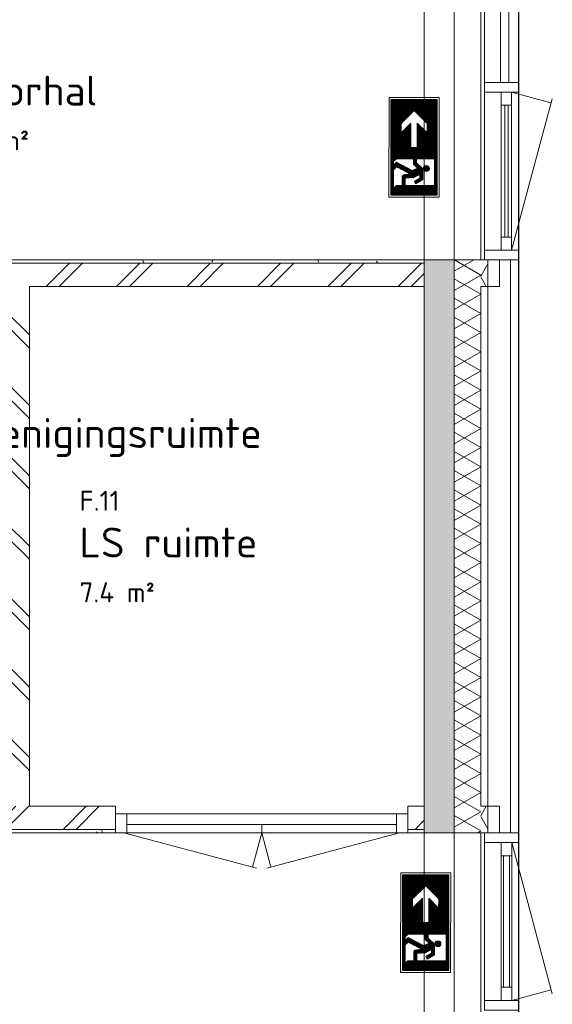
# Model space of a CAD drawing. Header units: millimetres. Extents: x 2016 to 102618, y -16590 to 68005.
# Tile 185 of 256: x 90382 to 93591, y 10116 to 16048. Entities that reach past the tile are written whole.
import ezdxf

# ---------------------------------------------------------------- set-up
doc = ezdxf.new("R2010")
doc.units = ezdxf.units.MM
doc.linetypes.add('Overhead', pattern=[4, 2.5, -1.5])
for name, color, linetype, lineweight in [('A-ANNO-NOTE', 131, 'Continuous', 5), ('A-AREA-IDEN', 2, 'Continuous', 9), ('A-DETL-GENF', 92, 'Continuous', 13), ('A-DETL-MEDM', 33, 'Continuous', 18), ('A-DOOR', 31, 'Continuous', 13), ('A-FLOR', 192, 'Continuous', 13), ('A-GENM', 13, 'Continuous', 13), ('A-GLAZ', 151, 'Continuous', 13), ('A-GLAZ-CURT', 52, 'Continuous', 9), ('A-GLAZ-CWMG', 51, 'Continuous', 13), ('A-WALL', 113, 'Continuous', 13), ('A-WALL-FNSH', 113, 'Continuous', 25), ('A-WALL-PATT', 111, 'Continuous', 25), ('I-WALL', 2, 'Continuous', 13), ('N-PV-OG-BEBOUWING_MAATSCHAPPELIJK-G', 6, 'Continuous', 25)]:
    doc.layers.add(name, color=color, linetype=linetype, lineweight=lineweight)
doc.styles.add('ISOCPEUR_2', font='isocpeur.ttf', dxfattribs={"height": 180})
doc.styles.add('ISOCPEUR_4', font='isocpeur.ttf', dxfattribs={"height": 120})
pattern_1 = [(0, (0, 0), (406.4, 101.6), [33.528, -271.272, 33.528, -271.272, -1625.6]), (0, (0, 0), (406.4, 101.6), [-609.6, 33.528, -576.072, 33.528, -271.272, -711.2]), (0, (0, 0), (406.4, 101.6), [-1524, 33.528, -169.672, 33.528, -474.472]), (120, (152.4, 50.8), (-291.18818, 301.15272), [33.528, -271.272, 33.528, -271.272, -1625.6]), (120, (152.4, 50.8), (-291.18818, 301.15272), [-609.6, 33.528, -576.072, 33.528, -271.272, -711.2]), (120, (152.4, 50.8), (-291.18818, 301.15272), [-1524, 33.528, -169.672, 33.528, -474.472]), (240, (203.2, 254), (-115.21182, -402.75272), [33.528, -271.272, 33.528, -271.272, -1625.6]), (240, (203.2, 254), (-115.21182, -402.75272), [-609.6, 33.528, -576.072, 33.528, -271.272, -711.2]), (240, (203.2, 254), (-115.21182, -402.75272), [-1524, 33.528, -169.672, 33.528, -474.472])]

# ---------------------------------------------------------------- blocks, each defined once
blk = doc.blocks.new('31_VCS_aluminium_deur_vliesgevel_glasvulling - Draaideur vliesgevel smal-4543388-00 Begane grond')
at = {"layer": 'A-GENM'}
for p, q in [((-475, -32.5), (-411.4, -270)), ((475, -32.5), (-435.5, -276.5))]:
    blk.add_line(p, q, dxfattribs=at)
at = {"layer": 'A-GLAZ-CURT', "lineweight": 18}
for p, q in [((-395, 32.5), (-475, 32.5)), ((-475, 32.5), (-475, -32.5)), ((-395, -32.5), (-395, 32.5)), ((-395, 32.5), (395, 32.5)), ((475, 32.5), (395, 32.5)), ((395, 32.5), (395, -32.5)), ((475, -32.5), (475, 32.5)), ((-475, -32.5), (-395, -32.5)), ((395, -32.5), (-395, -32.5)), ((395, -32.5), (475, -32.5))]:
    blk.add_line(p, q, dxfattribs=at)
blk = doc.blocks.new('Rectangular Mullion - vliesgevel_207mm_verticale tussenstijl _antraciet_-4494874-00 Begane grond')
at = {"layer": 'A-GLAZ-CWMG'}
for p, q in [((93183, 10140), (93183, 11090)), ((93390, 10140), (93390, 11090))]:
    blk.add_line(p, q, dxfattribs=at)
blk = doc.blocks.new('Rectangular Mullion - vliesgevel_207mm_verticale tussenstijl _antraciet_-2771668-00 Begane grond')
at = {"layer": 'A-GLAZ-CWMG'}
for p, q in [((0, 132), (-60, 132)), ((-60, 132), (-60, -75)), ((0, -75), (0, 132)), ((-60, -75), (0, -75))]:
    blk.add_line(p, q, dxfattribs=at)
blk = doc.blocks.new('Rectangular Mullion - vliesgevel_207mm_verticale tussenstijl _antraciet_-1721461-00 Begane grond')
at = {"layer": 'A-GLAZ-CWMG'}
for p, q in [((-30, 132), (30, 132)), ((-30, -75), (-30, 132)), ((30, 132), (30, -75)), ((30, -75), (-30, -75))]:
    blk.add_line(p, q, dxfattribs=at)
blk = doc.blocks.new('30_VCS_beglazing_clear glazing - 30_VCS_beglazing_clear glazing-4494878-00 Begane grond')
at = {"layer": 'A-GLAZ'}
for p, q in [((-395, 17.5), (395, 17.5)), ((395, -17.5), (-395, -17.5))]:
    blk.add_line(p, q, dxfattribs=at)
blk = doc.blocks.new('System Panel - 31_VCS_CP_gevel_glas-4494871-00 Begane grond')
at = {"layer": 'A-GLAZ-CURT'}
for p, q in [((335, 36.5), (-335, 36.5)), ((-335, 36.5), (-335, -13.5)), ((335, -13.5), (335, 36.5)), ((-335, -13.5), (335, -13.5))]:
    blk.add_line(p, q, dxfattribs=at)
blk = doc.blocks.new('Rectangular Mullion - vliesgevel_207mm_verticale tussenstijl _antraciet_-4494869-00 Begane grond')
at = {"layer": 'A-GLAZ-CWMG'}
for p, q in [((93183, 15670), (93183, 16340)), ((93390, 15670), (93390, 16340))]:
    blk.add_line(p, q, dxfattribs=at)
blk = doc.blocks.new('Rectangular Mullion - vliesgevel_207mm_verticale tussenstijl _antraciet_-2770577-00 Begane grond')
at = {"layer": 'A-GLAZ-CWMG'}
for p, q in [((-60, 132), (0, 132)), ((-60, -75), (-60, 132)), ((0, 132), (0, -75)), ((0, -75), (-60, -75))]:
    blk.add_line(p, q, dxfattribs=at)
blk = doc.blocks.new('31_VCS_CWP_vliesgevel_deur_enkel_glaspaneel - merk-4494872-00 Begane grond')
at = {"layer": 'A-GENM'}
for p, q in [((-475, 31), (-411.4, 268.5)), ((475, 31), (-435.5, 275))]:
    blk.add_line(p, q, dxfattribs=at)
at = {"layer": 'A-GLAZ-CURT', "lineweight": 18}
for p, q in [((-398, 31), (-475, 31)), ((-475, 31), (-475, -31)), ((-398, -31), (-398, 31)), ((-398, 31), (398, 31)), ((475, 31), (398, 31)), ((398, 31), (398, -31)), ((475, -31), (475, 31)), ((-475, -31), (-398, -31)), ((398, -31), (-398, -31)), ((398, -31), (475, -31))]:
    blk.add_line(p, q, dxfattribs=at)
at = {"layer": 'A-GLAZ-CURT', "lineweight": 13}
for p, q in [((398, 10.5), (-398, 10.5)), ((-398, 10.5), (-398, -10.5)), ((398, -10.5), (398, 10.5)), ((-398, -10.5), (398, -10.5))]:
    blk.add_line(p, q, dxfattribs=at)
blk = doc.blocks.new('Rectangular Mullion - vliesgevel_207mm_verticale tussenstijl _antraciet_-4494863-00 Begane grond')
at = {"layer": 'A-GLAZ-CWMG'}
for p, q in [((75560, 3657), (76510, 3657)), ((75560, 3450), (76510, 3450))]:
    blk.add_line(p, q, dxfattribs=at)
blk = doc.blocks.new('32_VO deur dubbel - vo-4441027-00 Begane grond')
at = {"layer": 'A-DOOR', "lineweight": 5}
for p, q in [((-693, 80), (-760, 80)), ((-760, 80), (-760, -34)), ((-693, -34), (-693, 80)), ((120, 80), (-693, 80)), ((-693, 80), (-693, 30)), ((933, 80), (120, 80)), ((120, 80), (120, 30)), ((120, 30), (120, 80)), ((1000, 80), (933, 80)), ((933, 80), (933, -34)), ((933, 30), (933, 80)), ((1000, -34), (1000, 80)), ((-693, 30), (120, 30)), ((120, 30), (933, 30)), ((-760, -34), (-693, -34)), ((933, -34), (1000, -34))]:
    blk.add_line(p, q, dxfattribs=at)
at = {"layer": 'A-GENM'}
for p, q in [((-710, 80), (88.5, 294)), ((120, 80), (64.4, 287.5)), ((120, 80), (175.6, 287.5)), ((950, 80), (151.5, 294))]:
    blk.add_line(p, q, dxfattribs=at)
blk = doc.blocks.new('30_VCS_DO_opening - 1800 x 2600 mm-3281427-00 Begane grond')
at = {"layer": 'A-DETL-GENF', "linetype": 'Overhead', "lineweight": 5}
for p, q in [((891.8, 90), (-908.2, 90)), ((-908.2, -90), (891.8, -90))]:
    blk.add_line(p, q, dxfattribs=at)
at = {"layer": 'A-DETL-MEDM'}
for p, q in [((-908.2, 90), (-908.2, -90)), ((891.8, -90), (891.8, 90))]:
    blk.add_line(p, q, dxfattribs=at)
blk = doc.blocks.new('30_VCS_DO_opening - 1500 x 2600mm-3281650-00 Begane grond')
at = {"layer": 'A-DETL-GENF', "linetype": 'Overhead', "lineweight": 5}
for p, q in [((741.8, 90), (-758.2, 90)), ((-758.2, -90), (741.8, -90))]:
    blk.add_line(p, q, dxfattribs=at)
at = {"layer": 'A-DETL-MEDM'}
for p, q in [((-758.2, 90), (-758.2, -90)), ((741.8, -90), (741.8, 90))]:
    blk.add_line(p, q, dxfattribs=at)
blk = doc.blocks.new('NLRS_00_NEN-EN ISO 7010_E001 - vluchtweg links-4415713-00 Begane grond')
at = {"layer": 'A-ANNO-NOTE', "lineweight": 9}
for p, q in [((-3, 0), (-3, -3.015)), ((3, 0), (-3, 0)), ((-2.883, -0.117), (2.883, -0.117)), ((-2.883, -2.898), (-2.883, -0.117)), ((-2.835, -0.117), (-2.835, -2.898)), ((-2.788, -0.117), (-2.788, -2.898)), ((-2.74, -0.117), (-2.74, -2.898)), ((-2.692, -0.117), (-2.692, -2.898)), ((-2.645, -0.117), (-2.645, -2.898)), ((-2.597, -0.117), (-2.597, -2.898)), ((-2.549, -0.117), (-2.549, -2.898)), ((-2.502, -0.117), (-2.502, -2.898)), ((-2.454, -0.117), (-2.454, -2.898)), ((-2.406, -0.117), (-2.406, -2.898)), ((-2.359, -0.117), (-2.359, -2.898)), ((-2.311, -0.117), (-2.311, -2.898)), ((-2.263, -0.117), (-2.263, -2.898)), ((-2.216, -0.117), (-2.216, -2.898)), ((-2.168, -0.117), (-2.168, -1.459)), ((-2.12, -0.117), (-2.12, -1.411)), ((-2.073, -0.117), (-2.073, -1.364)), ((-2.025, -0.117), (-2.025, -1.316)), ((-1.978, -0.117), (-1.978, -1.268)), ((-1.93, -0.117), (-1.93, -1.221)), ((-1.882, -0.117), (-1.882, -1.173)), ((-1.835, -0.117), (-1.835, -1.125)), ((-1.787, -0.117), (-1.787, -1.078)), ((-1.739, -0.117), (-1.739, -1.03)), ((-1.692, -0.117), (-1.692, -0.983)), ((-1.644, -0.117), (-1.644, -0.935)), ((-1.596, -0.117), (-1.596, -0.887)), ((-1.549, -0.117), (-1.549, -0.84)), ((-1.501, -0.117), (-1.501, -0.792)), ((-1.453, -0.117), (-1.453, -0.744)), ((-1.406, -0.117), (-1.406, -0.724)), ((-1.358, -0.117), (-1.358, -0.724)), ((-1.31, -0.117), (-1.31, -0.724)), ((-1.263, -0.117), (-1.263, -0.724)), ((-1.215, -0.117), (-1.215, -0.724)), ((-1.167, -0.117), (-1.167, -0.724)), ((-1.12, -0.117), (-1.12, -0.724)), ((-1.072, -0.117), (-1.072, -0.724)), ((-1.025, -0.117), (-1.025, -0.724)), ((-0.977, -0.117), (-0.977, -0.724)), ((-0.929, -0.117), (-0.929, -0.724)), ((-0.882, -0.117), (-0.882, -0.724)), ((-0.834, -0.117), (-0.834, -1.313)), ((-0.786, -0.117), (-0.786, -1.313)), ((-0.739, -0.117), (-0.739, -1.313)), ((-0.691, -0.117), (-0.691, -1.313)), ((-0.643, -0.117), (-0.643, -1.313)), ((-0.596, -0.117), (-0.596, -1.313)), ((-0.548, -0.117), (-0.548, -1.313)), ((-0.5, -0.117), (-0.5, -1.313)), ((-0.453, -0.117), (-0.453, -1.313)), ((-0.405, -0.117), (-0.405, -1.313)), ((-0.357, -0.117), (-0.357, -1.313)), ((-0.31, -0.117), (-0.31, -1.313)), ((-0.262, -0.117), (-0.262, -1.313)), ((-0.214, -0.117), (-0.214, -1.313)), ((-0.167, -0.117), (-0.167, -1.313)), ((-0.119, -0.117), (-0.119, -1.313)), ((-0.071, -0.117), (-0.071, -1.313)), ((-0.024, -0.117), (-0.024, -1.313)), ((0.024, -0.117), (0.024, -2.898)), ((0.071, -0.117), (0.071, -2.898)), ((0.119, -0.117), (0.119, -2.898)), ((0.167, -0.117), (0.167, -2.898)), ((0.214, -0.117), (0.214, -2.898)), ((0.262, -0.117), (0.262, -2.898)), ((0.31, -0.117), (0.31, -2.898)), ((0.357, -0.117), (0.357, -2.898)), ((0.405, -0.117), (0.405, -2.898)), ((0.453, -0.117), (0.453, -2.898)), ((0.5, -0.117), (0.5, -2.898)), ((0.548, -0.117), (0.548, -2.898)), ((0.596, -0.117), (0.596, -2.898)), ((0.643, -0.117), (0.643, -2.898)), ((0.691, -0.117), (0.691, -2.898)), ((0.696, -0.279), (2.304, -0.279)), ((0.696, -1.356), (0.696, -0.279)), ((0.739, -0.117), (0.739, -0.279)), ((0.786, -0.117), (0.786, -0.279)), ((0.834, -0.117), (0.834, -0.279)), ((0.882, -0.117), (0.882, -0.279)), ((0.929, -0.117), (0.929, -0.279)), ((0.977, -0.117), (0.977, -0.279)), ((1.025, -0.117), (1.025, -0.279)), ((1.072, -0.117), (1.072, -0.279)), ((1.12, -0.117), (1.12, -0.279)), ((1.167, -0.117), (1.167, -0.279)), ((1.215, -0.117), (1.215, -0.279)), ((1.263, -0.117), (1.263, -0.279)), ((1.263, -0.583), (1.263, -0.943)), ((1.31, -0.117), (1.31, -0.279)), ((1.31, -0.585), (1.31, -0.94)), ((1.358, -0.117), (1.358, -0.279)), ((1.406, -0.117), (1.406, -0.279)), ((1.453, -0.117), (1.453, -0.279)), ((1.501, -0.117), (1.501, -0.279)), ((1.549, -0.117), (1.549, -0.279)), ((1.596, -0.117), (1.596, -0.279)), ((1.644, -0.117), (1.644, -0.279)), ((1.692, -0.117), (1.692, -0.279)), ((1.739, -0.117), (1.739, -0.279)), ((1.787, -0.117), (1.787, -0.279)), ((1.835, -0.117), (1.835, -0.279)), ((1.882, -0.117), (1.882, -0.279)), ((1.93, -0.117), (1.93, -0.279)), ((1.977, -0.117), (1.977, -0.279)), ((2.026, -0.117), (2.026, -0.279)), ((2.073, -0.117), (2.073, -0.279)), ((2.121, -0.117), (2.121, -0.279)), ((2.169, -0.117), (2.169, -0.279)), ((2.216, -0.117), (2.216, -0.279)), ((2.264, -0.117), (2.264, -0.279)), ((2.304, -0.279), (2.304, -2.033)), ((2.311, -0.117), (2.311, -2.578)), ((2.359, -0.117), (2.359, -2.625)), ((2.406, -0.117), (2.406, -2.673)), ((2.454, -0.117), (2.454, -2.721)), ((2.502, -0.117), (2.502, -2.898)), ((2.549, -0.117), (2.549, -2.898)), ((2.597, -0.117), (2.597, -2.898)), ((2.645, -0.117), (2.645, -2.898)), ((2.692, -0.117), (2.692, -2.898)), ((2.74, -0.117), (2.74, -2.898)), ((2.788, -0.117), (2.788, -2.898)), ((2.835, -0.117), (2.835, -2.898)), ((2.883, -0.117), (2.883, -2.898)), ((3, -3.015), (3, 0)), ((-1.433, -0.724), (-2.216, -1.507)), ((-0.875, -0.724), (-1.464, -1.313)), ((-0.875, -0.724), (-1.433, -0.724)), ((-1.167, -1.051), (-1.429, -1.313)), ((-1.167, -1.096), (-1.384, -1.313)), ((-1.167, -1.146), (-1.334, -1.313)), ((-1.167, -1.016), (-1.167, -1.244)), ((-1.12, -0.968), (-1.12, -1.313)), ((-1.072, -0.92), (-1.072, -1.313)), ((-1.025, -0.873), (-1.025, -1.313)), ((-0.977, -0.825), (-0.977, -1.313)), ((-0.929, -0.777), (-0.929, -1.313)), ((-0.882, -0.724), (-0.882, -1.313)), ((1.292, -0.977), (0.939, -1.356)), ((1.12, -0.675), (1.12, -0.851)), ((1.12, -1.161), (1.12, -1.434)), ((1.167, -0.62), (1.167, -0.906)), ((1.167, -1.11), (1.167, -1.386)), ((1.215, -0.593), (1.215, -0.932)), ((1.215, -1.059), (1.215, -1.339)), ((1.263, -1.008), (1.263, -1.33)), ((1.263, -1.008), (1.263, -1.33)), ((1.31, -0.977), (1.31, -1.437)), ((1.946, -0.977), (1.31, -0.977)), ((1.358, -0.601), (1.358, -0.924)), ((1.358, -0.977), (1.358, -1.544)), ((1.406, -0.636), (1.406, -0.89)), ((1.406, -0.977), (1.406, -2.13)), ((1.453, -0.977), (1.453, -2.037)), ((1.501, -0.977), (1.501, -1.943)), ((1.549, -0.977), (1.549, -1.85)), ((1.596, -0.977), (1.596, -1.756)), ((1.628, -1.149), (1.85, -1.149)), ((1.817, -1.519), (1.628, -1.149)), ((1.644, -0.977), (1.644, -1.149)), ((1.644, -1.18), (1.644, -2.037)), ((1.692, -0.977), (1.692, -1.149)), ((1.739, -0.977), (1.739, -1.149)), ((1.787, -0.977), (1.787, -1.149)), ((1.835, -0.977), (1.835, -1.149)), ((1.85, -1.149), (2.045, -1.486)), ((1.882, -0.977), (1.882, -1.205)), ((1.93, -0.977), (1.93, -1.288)), ((2.196, -1.409), (1.946, -0.977)), ((1.978, -1.031), (1.978, -1.37)), ((2.025, -1.114), (2.025, -1.453)), ((-1.433, -2.291), (-2.216, -1.507)), ((-2.168, -1.556), (-2.168, -2.898)), ((-2.12, -1.603), (-2.12, -2.898)), ((-2.073, -1.651), (-2.073, -2.898)), ((-2.025, -1.699), (-2.025, -2.898)), ((-1.978, -1.746), (-1.978, -2.898)), ((0, -1.313), (-1.464, -1.313)), ((-0.875, -2.291), (-1.464, -1.702)), ((0, -1.702), (-1.464, -1.702)), ((-1.167, -1.953), (-1.418, -1.702)), ((-1.167, -1.906), (-1.372, -1.702)), ((-1.167, -1.86), (-1.325, -1.702)), ((-1.167, -1.194), (-1.286, -1.313)), ((-1.167, -1.815), (-1.28, -1.702)), ((-1.12, -1.197), (-1.236, -1.313)), ((-1.12, -1.815), (-1.233, -1.702)), ((-1.167, -1.702), (-1.167, -1.999)), ((-1.12, -1.702), (-1.12, -2.047)), ((-1.072, -1.702), (-1.072, -2.094)), ((-1.025, -1.702), (-1.025, -2.142)), ((-0.977, -1.702), (-0.977, -2.19)), ((-0.929, -1.702), (-0.929, -2.237)), ((-0.882, -1.702), (-0.882, -2.285)), ((-0.834, -1.702), (-0.834, -2.898)), ((-0.786, -1.702), (-0.786, -2.898)), ((-0.739, -1.702), (-0.739, -2.898)), ((-0.691, -1.702), (-0.691, -2.898)), ((-0.643, -1.702), (-0.643, -2.898)), ((-0.596, -1.702), (-0.596, -2.898)), ((-0.548, -1.702), (-0.548, -2.898)), ((-0.5, -1.702), (-0.5, -2.898)), ((-0.453, -1.702), (-0.453, -2.898)), ((-0.405, -1.702), (-0.405, -2.898)), ((-0.357, -1.702), (-0.357, -2.898)), ((-0.31, -1.702), (-0.31, -2.898)), ((-0.262, -1.702), (-0.262, -2.898)), ((-0.214, -1.702), (-0.214, -2.898)), ((-0.167, -1.702), (-0.167, -2.898)), ((-0.119, -1.702), (-0.119, -2.898)), ((-0.071, -1.702), (-0.071, -2.898)), ((-0.024, -1.702), (-0.024, -2.898)), ((0, -1.702), (0, -1.313)), ((0.939, -1.356), (0.696, -1.356)), ((0.696, -1.531), (1.022, -1.531)), ((0.696, -2.57), (0.696, -1.531)), ((0.739, -1.356), (0.739, -1.531)), ((0.786, -1.356), (0.786, -1.531)), ((0.834, -1.356), (0.834, -1.531)), ((0.882, -1.356), (0.882, -1.531)), ((1.406, -1.586), (0.904, -2.57)), ((0.929, -1.356), (0.929, -1.531)), ((0.977, -1.315), (0.977, -1.531)), ((1.022, -1.531), (1.251, -1.303)), ((1.025, -1.264), (1.025, -1.529)), ((1.072, -1.213), (1.072, -1.482)), ((1.182, -2.57), (1.596, -1.756)), ((1.251, -1.303), (1.406, -1.651)), ((1.31, -1.773), (1.31, -2.317)), ((1.358, -1.68), (1.358, -2.224)), ((1.599, -1.751), (1.657, -2.116)), ((1.692, -1.273), (1.692, -2.186)), ((1.739, -1.367), (1.739, -2.216)), ((1.787, -1.46), (1.787, -2.224)), ((1.853, -2.033), (1.817, -1.519)), ((1.835, -1.775), (1.835, -2.224)), ((2.025, -1.306), (2.11, -1.453)), ((2.045, -1.486), (2.196, -1.409)), ((2.073, -1.196), (2.073, -1.388)), ((2.073, -1.293), (2.153, -1.431)), ((-1.93, -1.794), (-1.93, -2.898)), ((-1.882, -1.841), (-1.882, -2.898)), ((-1.835, -1.889), (-1.835, -2.898)), ((-1.787, -1.937), (-1.787, -2.898)), ((-1.739, -1.984), (-1.739, -2.898)), ((-1.692, -2.032), (-1.692, -2.898)), ((-1.644, -2.08), (-1.644, -2.898)), ((-1.596, -2.127), (-1.596, -2.898)), ((-1.549, -2.175), (-1.549, -2.898)), ((-1.501, -2.223), (-1.501, -2.898)), ((-1.453, -2.27), (-1.453, -2.898)), ((-0.875, -2.291), (-1.433, -2.291)), ((-1.406, -2.291), (-1.406, -2.898)), ((-1.358, -2.291), (-1.358, -2.898)), ((-1.31, -2.291), (-1.31, -2.898)), ((-1.263, -2.291), (-1.263, -2.898)), ((-1.215, -2.291), (-1.215, -2.898)), ((-1.167, -2.291), (-1.167, -2.898)), ((-1.12, -2.291), (-1.12, -2.898)), ((-1.072, -2.291), (-1.072, -2.898)), ((-1.025, -2.291), (-1.025, -2.898)), ((-0.977, -2.291), (-0.977, -2.898)), ((-0.929, -2.291), (-0.929, -2.898)), ((-0.882, -2.291), (-0.882, -2.898)), ((1.025, -2.334), (1.025, -2.69)), ((1.072, -2.241), (1.072, -2.898)), ((1.12, -2.147), (1.12, -2.898)), ((1.167, -2.054), (1.167, -2.898)), ((1.215, -1.96), (1.215, -2.504)), ((1.263, -1.867), (1.263, -2.411)), ((1.787, -2.224), (2.496, -2.224)), ((2.304, -2.033), (1.853, -2.033)), ((1.882, -2.033), (1.882, -2.224)), ((1.93, -2.033), (1.93, -2.224)), ((1.978, -2.033), (1.978, -2.224)), ((2.025, -2.033), (2.025, -2.224)), ((2.073, -2.033), (2.073, -2.224)), ((2.12, -2.033), (2.12, -2.224)), ((2.168, -2.033), (2.168, -2.224)), ((2.216, -2.033), (2.216, -2.224)), ((2.263, -2.033), (2.263, -2.224)), ((2.304, -2.57), (2.304, -2.224)), ((2.496, -2.224), (2.311, -2.039)), ((2.883, -2.898), (-2.883, -2.898)), ((0.862, -2.736), (0.691, -2.565)), ((0.739, -2.612), (0.739, -2.898)), ((0.786, -2.66), (0.786, -2.898)), ((0.834, -2.708), (0.834, -2.898)), ((0.882, -2.736), (0.882, -2.898)), ((1.072, -2.736), (0.882, -2.736)), ((0.904, -2.57), (1.072, -2.738)), ((0.904, -2.57), (1.182, -2.57)), ((0.929, -2.736), (0.929, -2.898)), ((0.977, -2.428), (0.977, -2.643)), ((0.977, -2.736), (0.977, -2.898)), ((1.025, -2.736), (1.025, -2.898)), ((1.182, -2.57), (1.347, -2.736)), ((1.215, -2.604), (1.215, -2.898)), ((1.263, -2.651), (1.263, -2.898)), ((1.31, -2.699), (1.31, -2.898)), ((1.358, -2.736), (1.358, -2.898)), ((2.454, -2.736), (1.358, -2.736)), ((1.406, -2.736), (1.406, -2.898)), ((1.453, -2.736), (1.453, -2.898)), ((1.501, -2.736), (1.501, -2.898)), ((1.549, -2.736), (1.549, -2.898)), ((1.596, -2.736), (1.596, -2.898)), ((1.644, -2.736), (1.644, -2.898)), ((1.692, -2.736), (1.692, -2.898)), ((1.739, -2.736), (1.739, -2.898)), ((1.787, -2.736), (1.787, -2.898)), ((1.835, -2.736), (1.835, -2.898)), ((1.882, -2.736), (1.882, -2.898)), ((1.93, -2.736), (1.93, -2.898)), ((1.978, -2.736), (1.978, -2.898)), ((2.025, -2.736), (2.025, -2.898)), ((2.073, -2.736), (2.073, -2.898)), ((2.12, -2.736), (2.12, -2.898)), ((2.168, -2.736), (2.168, -2.898)), ((2.216, -2.736), (2.216, -2.898)), ((2.263, -2.736), (2.263, -2.898)), ((2.304, -2.57), (2.469, -2.736)), ((2.311, -2.736), (2.311, -2.898)), ((2.359, -2.736), (2.359, -2.898)), ((2.406, -2.736), (2.406, -2.898)), ((2.454, -2.736), (2.454, -2.898)), ((-3, -3.015), (3, -3.015))]:
    blk.add_line(p, q, dxfattribs=at)
blk.add_circle((1.277, -0.763), 0.18, dxfattribs=at)
blk.add_arc((1.783, -2.096), 0.128, 189, 270, dxfattribs=at)

msp = doc.modelspace()

# ---------------------------------------------------------------- hatches: boundary and pattern name
at = {"layer": 'A-WALL-PATT', "lineweight": 5}
h = msp.add_hatch(dxfattribs=at)
h.set_pattern_fill('FP_210', color=256, angle=240, style=0, pattern_type=2)
h.set_pattern_definition([(150, (93160, 17857.5), (-99.9697, -57.75254), []), (210, (93160, 17973), (0.0303, -115.45254), [])])
h.paths.add_polyline_path([(93160, 3450), (93160, 4125), (93000, 4125), (93000, 3450)], flags=0)
h.paths.add_polyline_path([(93160, 5925), (93160, 7000), (93000, 7000), (93000, 5925)], flags=0)
h.paths.add_polyline_path([(93160, 8800), (93160, 9650), (93000, 9650), (93000, 8800)], flags=0)
h.paths.add_polyline_path([(93160, 11150), (93160, 14600), (93000, 14600), (93000, 11150)], flags=0)
h.paths.add_polyline_path([(93000, 16400), (93160, 16400), (93160, 23615), (93000, 23615), (93000, 20736.5)], flags=0)
h.paths.add_polyline_path([(93000, 24875), (93160, 24875), (93160, 25475), (93000, 25475)], flags=0)
h.paths.add_polyline_path([(93160, 29705), (93160, 32265), (93000, 32265), (93000, 29705)], flags=0)
h = msp.add_hatch(dxfattribs=at)
h.set_pattern_fill('FP_6', color=256, style=0, pattern_type=2)
h.set_pattern_definition([(45, (0, 0), (-29.91062, 111.51074), []), (37.5, (0, 0), (-1.574834, 48.170594), [3.353, -34.647, 3.353, -39.147, -40.625]), (37.5, (0, 0), (-1.574834, 48.170594), [-80.5, 3.353, -37.272]), (7.5, (0, 0), (44.244418, 70.55365), [3.353, -17.147, 3.353, -30.897, -13.125]), (7.5, (0, 0), (44.244418, 70.55365), [-54.75, 3.353, -9.772]), (327.5, (-28.075, 0), (77.853547, 0.141476), [3.353, -9.147, 3.353, -41.647, -58.75]), (327.5, (-28.075, 0), (77.853547, 0.141476), [-57.5, 3.353, -55.397]), (317.5, (-28.075, 0), (75.153165, 21.94189), [3.353, -9.147, 3.353, -26.147, -33.75]), (317.5, (-28.075, 0), (75.153165, 21.94189), [-42, 3.353, -30.397])])
h.paths.add_polyline_path([(93000, 3610), (93000, 4125), (92820, 4125), (92820, 3610)], flags=0)
h.paths.add_polyline_path([(92820, 5925), (93000, 5925), (93000, 7000), (92820, 7000), (92820, 6180)], flags=0)
h.paths.add_polyline_path([(93000, 8800), (93000, 9650), (92820, 9650), (92820, 8800)], flags=0)
h.paths.add_polyline_path([(93000, 11150), (93000, 14600), (92820, 14600), (92820, 11150)], flags=0)
h.paths.add_polyline_path([(93000, 16400), (93000, 23615), (92820, 23615), (92820, 16400)], flags=0)
h.paths.add_polyline_path([(92820, 24875), (93000, 24875), (93000, 25475), (92820, 25475)], flags=0)
h.paths.add_polyline_path([(93000, 29705), (93000, 32125), (92820, 32125), (92820, 29705)], flags=0)
h = msp.add_hatch(dxfattribs=at)
h.set_pattern_fill('FP_7', color=256, style=0, pattern_type=2)
h.set_pattern_definition(pattern_1)
h.paths.add_polyline_path([(92058.7, 14580), (92820, 14580), (92820, 14600), (90280, 14600), (90280, 14580), (90960, 14580)], flags=0)
h = msp.add_hatch(dxfattribs=at)
h.set_pattern_fill('FP_249', color=256, angle=-120, style=0, pattern_type=2)
h.set_pattern_definition([(240, (93216.25, 14600), (57.75, -99.97), []), (300, (93100.75, 14600), (115.45, 0.03), [])])
h.paths.add_polyline_path([(93202.5, 14440), (93202.5, 14600), (93160, 14600), (93160, 14440), (93183, 14440)], flags=0)
h = msp.add_hatch(dxfattribs=at)
h.set_pattern_fill('FP_11', color=256, angle=-135, style=0, pattern_type=2)
h.set_pattern_definition([(225, (91550, 14600), (212.13, -212.13), []), (225, (91550, 12400), (212.132, -212.132), [])])
h.paths.add_polyline_path([(90300, 14440), (92820, 14440), (92820, 14580), (90300, 14580)], flags=0)
h = msp.add_hatch(dxfattribs=at)
h.set_pattern_fill('FP_392', color=256, angle=225, style=0, pattern_type=2)
h.set_pattern_definition([(135, (90440, 12875), (-212.13, -212.13), []), (135, (88240, 12875), (-212.132, -212.132), [])])
h.paths.add_polyline_path([(90300, 11310), (90440, 11310), (90440, 14440), (90300, 14440), (90300, 11320)], flags=0)
h = msp.add_hatch(dxfattribs=at)
h.set_pattern_fill('FP_12', color=256, angle=-135, style=0, pattern_type=2)
h.set_pattern_definition([(45, (91550, 11150), (-212.13, 212.13), []), (45, (91550, 13350), (-212.132, 212.132), [])])
h.paths.add_polyline_path([(90453.2, 11170), (90960, 11170), (90960, 11310), (90300, 11310), (90300, 11170), (90453, 11170)], flags=0)
h.paths.add_polyline_path([(92812.3, 11170), (92820, 11170), (92820, 11310), (92720, 11310), (92720, 11170)], flags=0)
h = msp.add_hatch(dxfattribs=at)
h.set_pattern_fill('FP_252', color=256, angle=-120, style=0, pattern_type=2)
h.set_pattern_definition([(60, (93216.25, 11150), (-57.75, 99.97), []), (120, (93331.75, 11150), (-115.453, -0.03), [])])
h.paths.add_polyline_path([(93160, 11150), (93202.5, 11150), (93202.5, 11310), (93160, 11310)], flags=0)
h = msp.add_hatch(dxfattribs=at)
h.set_pattern_fill('FP_7', color=256, style=0, pattern_type=2)
h.set_pattern_definition(pattern_1)
h.paths.add_polyline_path([(90280, 11150), (90960, 11150), (90960, 11170), (90280, 11170)], flags=0)
h.paths.add_polyline_path([(92811.2, 11150), (92820, 11150), (92820, 11170), (92720, 11170), (92720, 11150)], flags=0)

# ---------------------------------------------------------------- linework, layer by layer
at = {"layer": 'A-FLOR'}
msp.add_line((91027, 11264), (92653, 11264), dxfattribs=at)
at = {"layer": 'A-WALL', "color": 250, "lineweight": 18}
for p, q in [((92820, 14600), (92820, 11310)), ((93000, 11150), (93000, 14600)), ((90167, 14580), (92820, 14580)), ((90440, 14440), (92820, 14440)), ((90440, 11310), (90440, 14440)), ((90960, 11310), (90440, 11310)), ((90960, 11170), (90960, 11310)), ((92820, 11310), (92720, 11310)), ((92720, 11310), (92720, 11170)), ((86767, 11170), (90960, 11170)), ((92720, 11170), (92820, 11170)), ((92820, 11150), (92820, 11170))]:
    msp.add_line(p, q, dxfattribs=at)
at = {"layer": 'A-WALL', "lineweight": 5}
for p, q in [((93340, 14600), (93340, 11150)), ((92820, 11170), (92820, 11310))]:
    msp.add_line(p, q, dxfattribs=at)
at = {"layer": 'A-WALL-FNSH', "color": 7, "lineweight": 13}
for p, q in [((92820, 14600), (90167, 14600)), ((90960, 11150), (90960, 11170)), ((92720, 11170), (92720, 11150)), ((86747, 11150), (90960, 11150)), ((92720, 11150), (92820, 11150))]:
    msp.add_line(p, q, dxfattribs=at)
at = {"layer": 'A-WALL-FNSH', "color": 10, "lineweight": 9}
for p, q in [((93390, 14600), (93000, 14600)), ((93202.5, 14600), (93202.5, 11150)), ((93272.5, 14440), (93272.5, 14600)), ((93390, 11150), (93390, 14600)), ((93160, 11310), (93160, 14440)), ((93160, 14440), (93272.5, 14440)), ((93272.5, 11310), (93160, 11310)), ((93272.5, 11150), (93272.5, 11310)), ((93000, 11150), (93390, 11150))]:
    msp.add_line(p, q, dxfattribs=at)
at = {"layer": 'I-WALL'}
for p, q in [((93160, 16400), (93160, 14600)), ((93160, 11150), (93160, 9650))]:
    msp.add_line(p, q, dxfattribs=at)
at = {"layer": 'N-PV-OG-BEBOUWING_MAATSCHAPPELIJK-G'}
msp.add_lwpolyline([(54775, -6390), (74885, -6390), (74885, 3220), (75500.3, 3220), (75500, 3450), (78199.8, 3450), (78199.8, 3220), (78800, 3220), (78800.1, 3450), (85200, 3450), (85200, 3220), (85800, 3220), (85800, 3450), (89300.3, 3450), (89300.3, 3220), (93390, 3220), (93390, 32265)], dxfattribs=at)

# ---------------------------------------------------------------- block references
at = {"layer": 'A-ANNO-NOTE', "lineweight": 9, "xscale": 100, "yscale": 100, "zscale": 100, "rotation": 269.9612865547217}
for p in [(92908.9, 15278.5), (92978.9, 10608.5)]:
    msp.add_blockref('NLRS_00_NEN-EN ISO 7010_E001 - vluchtweg links-4415713-00 Begane grond', p, dxfattribs=at)
at = {"layer": 'A-DOOR'}
for name, p, rotation in [('30_VCS_DO_opening - 1800 x 2600 mm-3281427-00 Begane grond', (92910, 15508.2), 89.99999999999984), ('32_VO deur dubbel - vo-4441027-00 Begane grond', (91960, 11230), 180), ('30_VCS_DO_opening - 1500 x 2600mm-3281650-00 Begane grond', (92910, 10408.2), 89.99999999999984)]:
    msp.add_blockref(name, p, dxfattribs=dict(at, rotation=rotation))
at = {"layer": 'A-GLAZ', "rotation": 90}
msp.add_blockref('30_VCS_beglazing_clear glazing - 30_VCS_beglazing_clear glazing-4494878-00 Begane grond', (93315, 10615), dxfattribs=at)
at = {"layer": 'A-GLAZ-CURT', "rotation": 90}
msp.add_blockref('System Panel - 31_VCS_CP_gevel_glas-4494871-00 Begane grond', (93315, 16005), dxfattribs=at)
at = {"layer": 'A-GLAZ-CURT', "lineweight": 18}
for name, p, rotation in [('31_VCS_CWP_vliesgevel_deur_enkel_glaspaneel - merk-4494872-00 Begane grond', (93315, 15135), 270), ('31_VCS_aluminium_deur_vliesgevel_glasvulling - Draaideur vliesgevel smal-4543388-00 Begane grond', (93315, 10615), 90)]:
    msp.add_blockref(name, p, dxfattribs=dict(at, rotation=rotation))
at = {"layer": 'A-GLAZ-CWMG'}
for name in ['Rectangular Mullion - vliesgevel_207mm_verticale tussenstijl _antraciet_-4494869-00 Begane grond', 'Rectangular Mullion - vliesgevel_207mm_verticale tussenstijl _antraciet_-4494874-00 Begane grond']:
    msp.add_blockref(name, (0, 0), dxfattribs=at)
at = {"layer": 'A-GLAZ-CWMG', "extrusion": (0, 0, -1), "rotation": 270}
for name, p in [('Rectangular Mullion - vliesgevel_207mm_verticale tussenstijl _antraciet_-1721461-00 Begane grond', (-93315, 15640)), ('Rectangular Mullion - vliesgevel_207mm_verticale tussenstijl _antraciet_-2770577-00 Begane grond', (-93315, 14600)), ('Rectangular Mullion - vliesgevel_207mm_verticale tussenstijl _antraciet_-1721461-00 Begane grond', (-93315, 10110))]:
    msp.add_blockref(name, p, dxfattribs=at)
at = {"layer": 'A-GLAZ-CWMG'}
for name, p, rotation in [('Rectangular Mullion - vliesgevel_207mm_verticale tussenstijl _antraciet_-4494863-00 Begane grond', (96840, -60900), 90.00000000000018), ('Rectangular Mullion - vliesgevel_207mm_verticale tussenstijl _antraciet_-2771668-00 Begane grond', (93315, 11150), 90)]:
    msp.add_blockref(name, p, dxfattribs=dict(at, rotation=rotation))

# ---------------------------------------------------------------- texts
at = {"layer": 'A-AREA-IDEN', "attachment_point": 1}
for s, insert, char_height, width, style in [('Voorhal', (89990.4, 15710.4), 180, 1034.177, 'ISOCPEUR_2'), ('7.7 m²', (89990.4, 15380.2), 120, 569.198, 'ISOCPEUR_4'), ('Toiletgroep verenigingsruimte', (88528.7, 13647.4), 180, 3976.37, 'ISOCPEUR_2'), ('F.11', (90741.7, 13209.5), 120, 296.624, 'ISOCPEUR_4'), ('LS ruimte', (90741.7, 12988), 180, 1306.751, 'ISOCPEUR_2'), ('7.4 m²', (90741.7, 12657.8), 120, 585.232, 'ISOCPEUR_4')]:
    msp.add_mtext(s, dxfattribs=dict(at, insert=insert, char_height=char_height, width=width, style=style))

doc.saveas('drawing.dxf')
